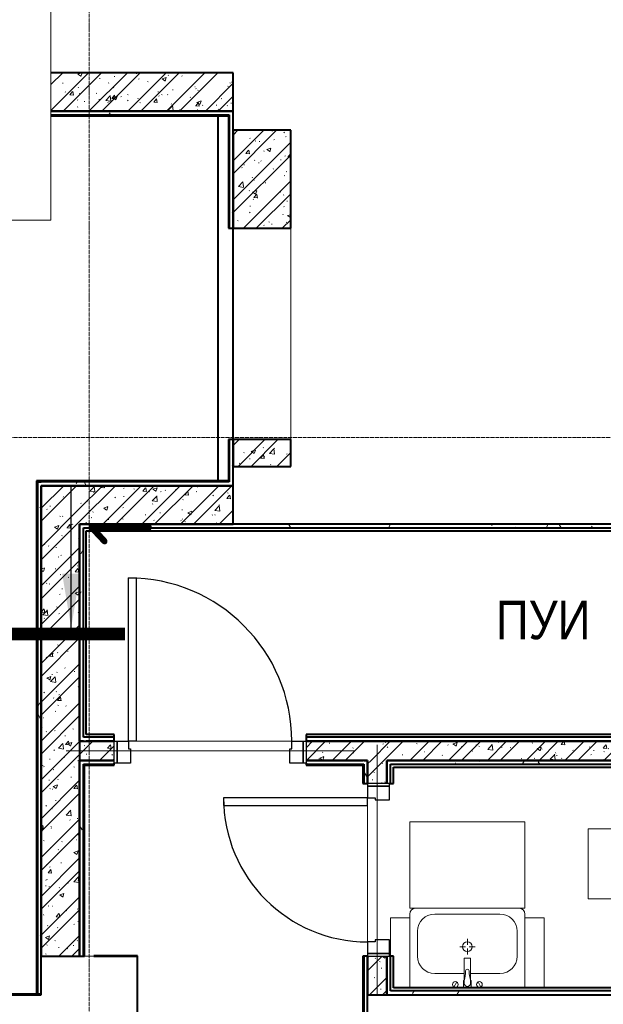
# Model space of a CAD drawing. Header units: millimetres. Extents: x 2030 to 99017, y 1212 to 75656.
# Tile 58 of 72: x 73125 to 76166, y 60350 to 65476. Entities that reach past the tile are written whole.
import ezdxf

# ---------------------------------------------------------------- set-up
doc = ezdxf.new("R2010")
doc.units = ezdxf.units.MM
for name, pattern in [('ADSK_Линия сетки', [25, 20, -2.5, 0, -2.5]), ('Линия сетки', [25, 20, -2.5, 0, -2.5]), ('Штрих_3_1_5_', [4.5, 3, -1.5]), ('Штриховая_ш3 п1_5', [4.5, 3, -1.5])]:
    doc.linetypes.add(name, pattern=pattern)
doc.layers.add('_Разделитель помещений_', color=4, linetype='Штриховая_ш3 п1_5', lineweight=40, true_color=0x00ffff)
for name, color, linetype, lineweight in [('designation', 150, 'Continuous', 18), ('Двери', 7, 'Continuous', 18), ('Каркас несущий', 7, 'Continuous', 18), ('Каркас_Импост', 7, 'Continuous', 30), ('Марки помещений', 7, 'Continuous', 20), ('Мебель', 7, 'Continuous', 18), ('Монтажный зазор', 7, 'Continuous', 30), ('Обобщенные модели', 7, 'Continuous', 18), ('Оси', 7, 'Continuous', 9), ('Панель', 7, 'Continuous', 30), ('Перекрытия', 7, 'Continuous', 18), ('Сантехнические приборы', 7, 'Continuous', 18), ('Стены разрез', 7, 'Continuous', 40), ('Стены штриховка', 7, 'Continuous', 40)]:
    doc.layers.add(name, color=color, linetype=linetype, lineweight=lineweight)
doc.styles.add('Arial_3', font='arial.ttf', dxfattribs={"width": 0.85, "height": 200})
doc.styles.add('MPM', font='isocpeur.ttf')
pattern_1 = [(50, (0, 0), (218.62117, -19.1268), [22.86, -251.46]), (355, (0, 0), (-42.29187, 229.2684), [18.288, -201.168]), (100.451, (18.22, -1.6), (176.33107, 210.13963), [19.428, -213.708]), (46.184, (0, 60.96), (325.29495, -50.45164), [34.29, -377.19]), (96.636, (27.1, 56.76), (284.883, 296.9127), [29.142, -320.562]), (351.184, (0, 60.96), (284.8858, 296.9107), [27.432, -301.752]), (21, (30.48, 45.72), (181.93753, -122.71832), [22.86, -251.46]), (326, (30.48, 45.72), (74.16223, 221.0262), [18.288, -201.168]), (71.451, (45.64, 35.5), (256.10035, 98.30526), [19.428, -213.708]), (37.5, (0, 0), (3.70639, 101.465895), [3.353, -195.377, 3.353, -200.863, -201.93]), (37.5, (0, 0), (3.70639, 101.465895), [-402.946, 3.353, -198.577]), (7.5, (0, 0), (80.18358, 120.21653), [3.353, -113.081, 3.353, -190.805, -76.962]), (7.5, (0, 0), (80.18358, 120.21653), [-310.591, 3.353, -73.609]), (327.5, (-67.97, 0), (162.708646, -6.87497), [3.353, -72.847, 3.353, -234.391, -315.468]), (327.5, (-67.97, 0), (162.708646, -6.87497), [-313.944, 3.353, -312.115]), (317.5, (-98.45, 0), (177.75468, 30.51183), [3.353, -95.707, 3.353, -154.534, -224.028]), (317.5, (-98.45, 0), (177.75468, 30.51183), [-256.946, 3.353, -220.675])]
pattern_2 = [(45, (0, 0), (-101.02788, 101.02788), []), (45, (67.35, 0), (-101.02788, 101.02788), [])]
pattern_3 = [(0, (0, 0), (406.4, 101.6), [33.528, -271.272, 33.528, -271.272, -1625.6]), (0, (0, 0), (406.4, 101.6), [-609.6, 33.528, -576.072, 33.528, -271.272, -711.2]), (0, (0, 0), (406.4, 101.6), [-1524, 33.528, -169.672, 33.528, -474.472]), (120, (152.4, 50.8), (-291.18818, 301.15272), [33.528, -271.272, 33.528, -271.272, -1625.6]), (120, (152.4, 50.8), (-291.18818, 301.15272), [-609.6, 33.528, -576.072, 33.528, -271.272, -711.2]), (120, (152.4, 50.8), (-291.18818, 301.15272), [-1524, 33.528, -169.672, 33.528, -474.472]), (240, (203.2, 254), (-115.21182, -402.75272), [33.528, -271.272, 33.528, -271.272, -1625.6]), (240, (203.2, 254), (-115.21182, -402.75272), [-609.6, 33.528, -576.072, 33.528, -271.272, -711.2]), (240, (203.2, 254), (-115.21182, -402.75272), [-1524, 33.528, -169.672, 33.528, -474.472])]

# ---------------------------------------------------------------- blocks, each defined once
blk = doc.blocks.new('MR_Зона обслуживания - MR_Зона обслуживания-2663528-МКСС_КLB01_-7_650__Кабельные конструкции под К3_СПЗ')
at = {"layer": 'Мебель', "lineweight": 9}
for p, q in [((182.5, 0), (-182.5, 0)), ((-182.5, 0), (-182.5, -600)), ((182.5, -600), (182.5, 0)), ((-182.5, -600), (182.5, -600))]:
    blk.add_line(p, q, dxfattribs=at)
blk = doc.blocks.new('MR_Тумба-Умывальник с зеркалом - Тумба-умывальник_600-2663521-МКСС_КLB01_-7_650__Кабельные конструкции под К3_СПЗ')
at = {"layer": 'Сантехнические приборы', "color": 253, "true_color": 0xaaaaaa}
for p, q in [((-300, 400), (-300, 420)), ((-170, 420), (170, 420)), ((300, 420), (300, 400)), ((-260, 200), (-260, 330)), ((260, 330), (260, 200)), ((0, 290), (0, 260)), ((-10, 250), (-40, 250)), ((0, 210), (0, 240)), ((40, 250), (10, 250)), ((-17, 73.1), (-17, 187.9)), ((-14, 190.9), (14, 190.9)), ((17, 187.9), (17, 73.1)), ((-17, 110), (-170, 110)), ((170, 110), (17, 110)), ((-69.7, 39.8), (-55.6, 66.3)), ((-20, 73.1), (-17, 73.1)), ((-20, 35), (-20, 73.1)), ((-17, 60), (-17, 73.1)), ((17, 73.1), (17, 60)), ((17, 73.1), (20, 73.1)), ((20, 73.1), (20, 35)), ((69.7, 39.8), (55.6, 66.3)), ((-300, 20), (300, 20))]:
    blk.add_line(p, q, dxfattribs=at)
for centre, radius, start, end in [((-270, 420), 30, 90, 180), ((-170, 330), 90, 90, 180), ((170, 330), 90, 0, 90), ((270, 420), 30, 0, 90), ((0, 250), 25, 360, 180), ((0, 250), 25, 180, 360), ((-170, 200), 90, 180, 270), ((-14, 187.9), 3, 90, 180), ((-14, 187.9), 3, 105, 165), ((14, 187.9), 3, 0, 90), ((14, 187.9), 3, 15, 75), ((170, 200), 90, 270, 0), ((-217.6, 129.9), 208.5, 344.1823, 358.4054), ((0, 124.1), 9.19, 0, 180), ((217.6, 129.9), 208.5, 181.5946, 195.8177), ((-62.7, 53.1), 15, 0, 180), ((-62.7, 53.1), 15, 180, 0), ((0, 60), 17, 180, 0), ((62.7, 53.1), 15, 0, 180), ((62.7, 53.1), 15, 180, 0)]:
    blk.add_arc(centre, radius, start, end, dxfattribs=at)
blk = doc.blocks.new('MR_Зона обслуживания - MR_Зона обслуживания-2663526-МКСС_КLB01_-7_650__Кабельные конструкции под К3_СПЗ')
at = {"layer": 'Мебель', "lineweight": 9}
for p, q in [((300, 450), (-300, 450)), ((-300, 450), (-300, 0)), ((300, 0), (300, 450)), ((-300, 0), (300, 0))]:
    blk.add_line(p, q, dxfattribs=at)
blk = doc.blocks.new('MR_Зона обслуживания - MR_Зона обслуживания-2663527-МКСС_КLB01_-7_650__Кабельные конструкции под К3_СПЗ')
at = {"layer": 'Мебель', "lineweight": 9}
for p, q in [((50, 400), (-50, 400)), ((-50, 400), (-50, 35)), ((50, 35), (50, 400))]:
    blk.add_line(p, q, dxfattribs=at)
blk = doc.blocks.new('MR_Зона обслуживания - MR_Зона обслуживания-V19-МКСС_КLB01_-7_650__Кабельные конструкции под К3_СПЗ')
at = {"layer": 'Мебель', "lineweight": 9}
for p, q in [((50, 400), (-50, 400)), ((-50, 400), (-50, 200)), ((50, 35), (50, 400))]:
    blk.add_line(p, q, dxfattribs=at)
blk = doc.blocks.new('101_Дверь_Однопольная - _ПЧ_Мет_700х2000_Служеб помещения_EI30_Л-4457369-МКСС_КLB01_-7_650__Кабельные конструкции под К3_СПЗ')
at = {"layer": 'Каркас_Импост', "color": 253, "true_color": 0xaaaaaa}
for p, q in [((-375, 50), (-435, 50)), ((-435, 50), (-435, -65)), ((-375, 10), (-375, 50)), ((-365, 10), (-375, 10)), ((-365, -65), (-365, 10)), ((375, 10), (365, 10)), ((365, 10), (365, -65)), ((435, 50), (375, 50)), ((375, 50), (375, 10)), ((435, -65), (435, 50)), ((-435, -65), (-365, -65)), ((365, -65), (435, -65))]:
    blk.add_line(p, q, dxfattribs=at)
at = {"layer": 'Монтажный зазор', "color": 253, "true_color": 0xaaaaaa}
for p, q in [((-435, 50), (-450, 50)), ((-450, 50), (-450, -65)), ((-435, -65), (-435, 50)), ((450, 50), (435, 50)), ((435, 50), (435, -65)), ((450, -65), (450, 50)), ((-450, -65), (-435, -65)), ((435, -65), (450, -65))]:
    blk.add_line(p, q, dxfattribs=at)
at = {"layer": 'Панель', "color": 253, "true_color": 0xaaaaaa}
for p, q in [((375, 800), (335, 800)), ((335, 800), (335, 50)), ((375, 50), (375, 800)), ((335, 50), (375, 50))]:
    blk.add_line(p, q, dxfattribs=at)
blk.add_arc((375, 50), 750, 90, 180, dxfattribs=at)
blk = doc.blocks.new('101_Дверь_Однопольная - _ПЧ_Мет_800х2000_Служеб помещения_EI30_Пр-4457347-МКСС_КLB01_-7_650__Кабельные конструкции под К3_СПЗ')
at = {"layer": 'Каркас_Импост', "color": 253, "true_color": 0xaaaaaa}
for p, q in [((-485, 50), (-425, 50)), ((-485, -65), (-485, 50)), ((-425, 50), (-425, 10)), ((-425, 10), (-415, 10)), ((-415, 10), (-415, -65)), ((415, 10), (425, 10)), ((415, -65), (415, 10)), ((425, 50), (485, 50)), ((425, 10), (425, 50)), ((485, 50), (485, -65)), ((-415, -65), (-485, -65)), ((485, -65), (415, -65))]:
    blk.add_line(p, q, dxfattribs=at)
at = {"layer": 'Монтажный зазор', "color": 253, "true_color": 0xaaaaaa}
for p, q in [((-500, 50), (-485, 50)), ((-500, -65), (-500, 50)), ((-485, 50), (-485, -65)), ((485, -65), (485, 50)), ((485, 50), (500, 50)), ((500, 50), (500, -65)), ((-485, -65), (-500, -65)), ((500, -65), (485, -65))]:
    blk.add_line(p, q, dxfattribs=at)
at = {"layer": 'Панель', "color": 253, "true_color": 0xaaaaaa}
for p, q in [((-425, 900), (-385, 900)), ((-425, 50), (-425, 900)), ((-385, 900), (-385, 50)), ((-385, 50), (-425, 50))]:
    blk.add_line(p, q, dxfattribs=at)
blk.add_arc((-425, 50), 850, 0, 90, dxfattribs=at)
blk = doc.blocks.new('ПР - _ПЧ_900_100_Оп200-200_Шаг300_Арм16_Арм10-3255249-МКСС_КLB01_-7_650__Кабельные конструкции под К3_СПЗ')
at = {"layer": 'Каркас несущий', "color": 21, "true_color": 0xffaaaa}
for p, q in [((-650, 0), (650, 0)), ((-650, 0), (-450, 0)), ((-365, 0), (365, 0)), ((450, 0), (650, 0))]:
    blk.add_line(p, q, dxfattribs=at)
blk = doc.blocks.new('ПР - _ПЧ_1000_100_Оп250-250_Шаг300_Арм16_Арм10-3252152-МКСС_КLB01_-7_650__Кабельные конструкции под К3_СПЗ')
at = {"layer": 'Каркас несущий', "color": 21, "true_color": 0xffaaaa}
for p, q in [((-750, 0), (750, 0)), ((-750, 0), (-500, 0)), ((-415, 0), (415, 0)), ((500, 0), (750, 0))]:
    blk.add_line(p, q, dxfattribs=at)
blk = doc.blocks.new('135_SLK_GD_AR_rvt-2-МКСС_КLB01_-7_650__Кабельные конструкции под К3_СПЗ')
at = {"layer": 'Стены разрез', "lineweight": 9, "true_color": 0xaaaaaa}
h = blk.add_hatch(dxfattribs=at)
h.set_pattern_fill('FP_1', color=253, style=0, pattern_type=2)
h.set_pattern_definition(pattern_1)
h.paths.add_polyline_path([(83500, 65000), (83500, 65200), (82550.8, 65200), (82550.8, 65000), (83163.8, 65000)])
h.paths.add_polyline_path([(82050.8, 65000), (82050.8, 65200), (81600, 65200), (81600, 65000)])
h = blk.add_hatch(dxfattribs=at)
h.set_pattern_fill('FP_2', color=253, style=0, pattern_type=2)
h.set_pattern_definition(pattern_2)
h.paths.add_polyline_path([(83500, 65000), (83500, 65200), (82550.8, 65200), (82550.8, 65000), (83163.8, 65000)])
h.paths.add_polyline_path([(82050.8, 65000), (82050.8, 65200), (81600, 65200), (81600, 65000)])
h = blk.add_hatch(dxfattribs=at)
h.set_pattern_fill('FP_5', color=253, style=0, pattern_type=2)
h.set_pattern_definition(pattern_3)
h.paths.add_polyline_path([(83475, 64980), (83480, 64980), (83480, 65000), (82550.8, 65000), (82550.8, 64980), (83163.8, 64980)])
h.paths.add_polyline_path([(82050.8, 64980), (82050.8, 65000), (81580, 65000), (81580, 64980)])
h = blk.add_hatch(dxfattribs=at)
h.set_pattern_fill('FP_5', color=253, style=0, pattern_type=2)
h.set_pattern_definition(pattern_3)
h.paths.add_polyline_path([(83480, 63070), (83500, 63070), (83500, 63290), (83480, 63290), (83480, 63075)])
h.paths.add_polyline_path([(83500, 64390), (83500, 65000), (83480, 65000), (83480, 64390)])
h = blk.add_hatch(dxfattribs=at)
h.set_pattern_fill('FP_1', color=253, style=0, pattern_type=2)
h.set_pattern_definition(pattern_1)
h.paths.add_polyline_path([(83800, 64390), (83800, 64900), (83500, 64900), (83500, 64390)])
h = blk.add_hatch(dxfattribs=at)
h.set_pattern_fill('FP_2', color=253, style=0, pattern_type=2)
h.set_pattern_definition(pattern_2)
h.paths.add_polyline_path([(83800, 64390), (83800, 64900), (83500, 64900), (83500, 64390)])
h = blk.add_hatch(dxfattribs=at)
h.set_pattern_fill('FP_1', color=253, style=0, pattern_type=2)
h.set_pattern_definition(pattern_1)
h.paths.add_polyline_path([(83800, 63150), (83800, 63290), (83500, 63290), (83500, 63150)])
h = blk.add_hatch(dxfattribs=at)
h.set_pattern_fill('FP_2', color=253, style=0, pattern_type=2)
h.set_pattern_definition(pattern_2)
h.paths.add_polyline_path([(83800, 63150), (83800, 63290), (83500, 63290), (83500, 63150)])
h = blk.add_hatch(dxfattribs=at)
h.set_pattern_fill('FP_5', color=253, style=0, pattern_type=2)
h.set_pattern_definition(pattern_3)
h.paths.add_polyline_path([(82480, 60402), (82500, 60402), (82500, 63070), (82480, 63070), (82480, 60912)])
h = blk.add_hatch(dxfattribs=at)
h.set_pattern_fill('FP_5', color=253, style=0, pattern_type=2)
h.set_pattern_definition(pattern_3)
h.paths.add_polyline_path([(83163.8, 63050), (83500, 63050), (83500, 63070), (82500, 63070), (82500, 63050)])
h = blk.add_hatch(dxfattribs=at)
h.set_pattern_fill('FP_1', color=253, style=0, pattern_type=2)
h.set_pattern_definition(pattern_1)
h.paths.add_polyline_path([(82700, 60600), (82700, 63050), (82500, 63050), (82500, 60600)])
h = blk.add_hatch(dxfattribs=at)
h.set_pattern_fill('FP_2', color=253, style=0, pattern_type=2)
h.set_pattern_definition(pattern_2)
h.paths.add_polyline_path([(82700, 60600), (82700, 63050), (82500, 63050), (82500, 60600)])
h = blk.add_hatch(dxfattribs=at)
h.set_pattern_fill('FP_1', color=253, style=0, pattern_type=2)
h.set_pattern_definition(pattern_1)
h.paths.add_polyline_path([(82700, 62850), (83500, 62850), (83500, 63050), (82700, 63050)])
h = blk.add_hatch(dxfattribs=at)
h.set_pattern_fill('FP_2', color=253, style=0, pattern_type=2)
h.set_pattern_definition(pattern_2)
h.paths.add_polyline_path([(82700, 62850), (83500, 62850), (83500, 63050), (82700, 63050)])
h = blk.add_hatch(dxfattribs=at)
h.set_pattern_fill('FP_5', color=253, style=0, pattern_type=2)
h.set_pattern_definition(pattern_3)
h.paths.add_polyline_path([(82700, 62830), (83420, 62830), (83420, 62850), (82700, 62850)])
h = blk.add_hatch(dxfattribs=at)
h.set_pattern_fill('FP_5', color=253, style=0, pattern_type=2)
h.set_pattern_definition(pattern_3)
h.paths.add_polyline_path([(83420, 62830), (83751.6, 62830), (83751.6, 62850), (83420, 62850)])
h = blk.add_hatch(dxfattribs=at)
h.set_pattern_fill('FP_5', color=253, style=0, pattern_type=2)
h.set_pattern_definition(pattern_3)
h.paths.add_polyline_path([(83751.6, 62830), (85950, 62830), (85950, 62850), (83751.6, 62850)])
h = blk.add_hatch(dxfattribs=at)
h.set_pattern_fill('FP_5', color=253, style=0, pattern_type=2)
h.set_pattern_definition(pattern_3)
h.paths.add_polyline_path([(82720, 61720), (82720, 62830), (82700, 62830), (82700, 61720)])
h = blk.add_hatch(dxfattribs=at)
h.set_pattern_fill('FP_1', color=253, style=0, pattern_type=2)
h.set_pattern_definition(pattern_1)
h.paths.add_polyline_path([(86650, 61620), (86650, 61720), (83880, 61720), (83880, 61620), (86633.9, 61620)])
h.paths.add_polyline_path([(82700, 61620), (82880, 61620), (82880, 61720), (82700, 61720)])
h = blk.add_hatch(dxfattribs=at)
h.set_pattern_fill('FP_2', color=253, style=0, pattern_type=2)
h.set_pattern_definition(pattern_2)
h.paths.add_polyline_path([(86650, 61620), (86650, 61720), (83880, 61720), (83880, 61620), (86633.9, 61620)])
h.paths.add_polyline_path([(82700, 61620), (82880, 61620), (82880, 61720), (82700, 61720)])
h = blk.add_hatch(dxfattribs=at)
h.set_pattern_fill('FP_5', color=253, style=0, pattern_type=2)
h.set_pattern_definition(pattern_3)
h.paths.add_polyline_path([(86650, 61720), (86650, 61740), (83880, 61740), (83880, 61720), (86633.9, 61720)])
h.paths.add_polyline_path([(82880, 61720), (82880, 61740), (82720, 61740), (82720, 61720), (82735, 61720)])
h = blk.add_hatch(dxfattribs=at)
h.set_pattern_fill('FP_5', color=253, style=0, pattern_type=2)
h.set_pattern_definition(pattern_3)
h.paths.add_polyline_path([(84200, 57750), (84200, 57860), (84180, 57860), (84180, 57750)])
h.paths.add_polyline_path([(84180, 58960), (84200, 58960), (84200, 60600), (84180, 60600), (84180, 59250.5)])
h.paths.add_polyline_path([(84200, 61500), (84200, 61620), (84180, 61620), (84180, 61500)])
h = blk.add_hatch(dxfattribs=at)
h.set_pattern_fill('FP_1', color=253, style=0, pattern_type=2)
h.set_pattern_definition(pattern_1)
h.paths.add_polyline_path([(84200, 60400), (84300, 60400), (84300, 60600), (84200, 60600)])
h.paths.add_polyline_path([(84300, 61500), (84300, 61620), (84200, 61620), (84200, 61500), (84248.2, 61500)])
h = blk.add_hatch(dxfattribs=at)
h.set_pattern_fill('FP_2', color=253, style=0, pattern_type=2)
h.set_pattern_definition(pattern_2)
h.paths.add_polyline_path([(84200, 60400), (84300, 60400), (84300, 60600), (84200, 60600)])
h.paths.add_polyline_path([(84300, 61500), (84300, 61620), (84200, 61620), (84200, 61500), (84248.2, 61500)])
h = blk.add_hatch(dxfattribs=at)
h.set_pattern_fill('FP_5', color=253, style=0, pattern_type=2)
h.set_pattern_definition(pattern_3)
h.paths.add_polyline_path([(86615, 61600), (86630, 61600), (86630, 61620), (84300, 61620), (84300, 61600), (86200.2, 61600)])
h = blk.add_hatch(dxfattribs=at)
h.set_pattern_fill('FP_5', color=253, style=0, pattern_type=2)
h.set_pattern_definition(pattern_3)
h.paths.add_polyline_path([(82700, 60600), (82720, 60600), (82720, 61600), (82700, 61600), (82700, 60912)])
h = blk.add_hatch(dxfattribs=at)
h.set_pattern_fill('FP_5', color=253, style=0, pattern_type=2)
h.set_pattern_definition(pattern_3)
h.paths.add_polyline_path([(84300, 60400), (84320, 60400), (84320, 60600), (84300, 60600)])
h.paths.add_polyline_path([(84300, 61500), (84320, 61500), (84320, 61600), (84300, 61600), (84300, 61585)])
h = blk.add_hatch(dxfattribs=at)
h.set_pattern_fill('FP_5', color=253, style=0, pattern_type=2)
h.set_pattern_definition(pattern_3)
h.paths.add_polyline_path([(86065, 60400), (86080, 60400), (86080, 60420), (84320, 60420), (84320, 60400), (85766.4, 60400)])
at = {"layer": '_Разделитель помещений_', "color": 131, "linetype": 'Штрих_3_1_5_', "true_color": 0xaaffff}
for p, q in [((83420, 64975.1), (83420, 63075)), ((83500, 63290), (83500, 64390))]:
    blk.add_line(p, q, dxfattribs=at)
at = {"layer": 'Перекрытия', "color": 253, "true_color": 0xaaaaaa}
for p, q in [((83800, 63290), (83800, 64390)), ((83805, 61720), (82995, 61720)), ((82995, 61720), (83805, 61720)), ((84200, 60675), (84200, 61385)), ((84200, 61385), (84200, 60675)), ((82725, 60600), (83000, 60600)), ((83000, 60600), (83000, 60185)), ((82000, 60400), (82500, 60400)), ((82500, 60400), (82500, 60402))]:
    blk.add_line(p, q, dxfattribs=at)
at = {"layer": 'Стены разрез', "color": 253, "true_color": 0xaaaaaa}
for p, q in [((83500, 65200), (82550.8, 65200)), ((83500, 65000), (83500, 65200)), ((82550.8, 65000), (83500, 65000)), ((83475, 65000), (82550.8, 65000)), ((83480, 65000), (83475, 65000)), ((83500, 65000), (83480, 65000)), ((83500, 64390), (83500, 65000)), ((82550.8, 64975), (83475, 64975)), ((83475, 64975), (83475, 64390)), ((83500, 64900), (83500, 64390)), ((83800, 64900), (83500, 64900)), ((83800, 64390), (83800, 64900)), ((83475, 64390), (83500, 64390)), ((83500, 64390), (83800, 64390)), ((83500, 63290), (83475, 63290)), ((83475, 63290), (83475, 63075)), ((83500, 63290), (83500, 63150)), ((83800, 63290), (83500, 63290)), ((83500, 63075), (83500, 63290)), ((83800, 63150), (83800, 63290)), ((83500, 63150), (83800, 63150)), ((82480, 63075), (82475, 63075)), ((82475, 63075), (82475, 60402)), ((82500, 63075), (82480, 63075)), ((83475, 63075), (82500, 63075)), ((82500, 63050), (82500, 60600)), ((82700, 63050), (82500, 63050)), ((82500, 60402), (82500, 63050)), ((82500, 63050), (83500, 63050)), ((83500, 63050), (82700, 63050)), ((83500, 63070), (83500, 63075)), ((83500, 63050), (83500, 63070)), ((83500, 62850), (83500, 63050)), ((82700, 62815), (82700, 62850)), ((82700, 62850), (82700, 62830)), ((83420, 62850), (83500, 62850)), ((83751.6, 62850), (83420, 62850)), ((85950, 62850), (83751.6, 62850)), ((82700, 62830), (82700, 62815)), ((82735, 62815), (83420, 62815)), ((82735, 61755), (82735, 62815)), ((83420, 62815), (83751.6, 62815)), ((83751.6, 62815), (85915, 62815)), ((82720, 61720), (82700, 61720)), ((82700, 61720), (82720, 61720)), ((82880, 61755), (82735, 61755)), ((82880, 61720), (82880, 61755)), ((86615, 61755), (83880, 61755)), ((83880, 61755), (83880, 61720)), ((82700, 60600), (82700, 61620)), ((82700, 61620), (82700, 61600)), ((84180, 61620), (84175, 61620)), ((84180, 61620), (84200, 61620)), ((84200, 61620), (84180, 61620)), ((84300, 61585), (84300, 61620)), ((84300, 61620), (84300, 61600)), ((82700, 61600), (82700, 61595)), ((82700, 61595), (82700, 60600)), ((82725, 61595), (82880, 61595)), ((82725, 60600), (82725, 61595)), ((82880, 61595), (82880, 61605)), ((83880, 61605), (83880, 61595)), ((83880, 61595), (84175, 61595)), ((84175, 61595), (84175, 61500)), ((84300, 61600), (84300, 61585)), ((84335, 61585), (86615, 61585)), ((84335, 61500), (84335, 61585)), ((84175, 61500), (84200, 61500)), ((84315, 61500), (84335, 61500)), ((82500, 60600), (82700, 60600)), ((82700, 60600), (82725, 60600)), ((83002, 60602), (82775, 60602)), ((82775, 60602), (82775, 60600)), ((82775, 60600), (83000, 60600)), ((83000, 60600), (83000, 60100)), ((83002, 60600), (83002, 60602)), ((83002, 60098), (83002, 60600)), ((84200, 60600), (84175, 60600)), ((84175, 60600), (84175, 58960)), ((84335, 60600), (84315, 60600)), ((84335, 60435), (84335, 60600)), ((86065, 60435), (84335, 60435)), ((82475, 60402), (82000, 60402)), ((82000, 60400), (82475, 60400)), ((82475, 60400), (82500, 60400)), ((82500, 60400), (82500, 60402)), ((84200, 60400), (84300, 60400)), ((84200, 60038), (84200, 60400)), ((84300, 60400), (84320, 60400)), ((84320, 60400), (84335, 60400)), ((84335, 60400), (86065, 60400))]:
    blk.add_line(p, q, dxfattribs=at)
at = {"layer": 'Стены штриховка', "color": 253, "true_color": 0xaaaaaa}
for p, q in [((82550.8, 64980), (83475, 64980)), ((83475, 64980), (83480, 64980)), ((83480, 64980), (83480, 64390)), ((83480, 63290), (83480, 63075)), ((82480, 63070), (82480, 60402)), ((82480, 63070), (82500, 63070)), ((83480, 63070), (82500, 63070)), ((83480, 63075), (83480, 63070)), ((82700, 62850), (83420, 62850)), ((83420, 62850), (82700, 62850)), ((82700, 62830), (82700, 62815)), ((82700, 61720), (82700, 62815)), ((82700, 62815), (82700, 61720)), ((82720, 62830), (83420, 62830)), ((82720, 62815), (82720, 62830)), ((82720, 61740), (82720, 62815)), ((83420, 62830), (83751.6, 62830)), ((83751.6, 62830), (85930, 62830)), ((82700, 61720), (82700, 61620)), ((82735, 61740), (82720, 61740)), ((82720, 61720), (82735, 61720)), ((82880, 61740), (82735, 61740)), ((82880, 61720), (82735, 61720)), ((82735, 61720), (82880, 61720)), ((86630, 61740), (83880, 61740)), ((86650, 61720), (83880, 61720)), ((83880, 61720), (86650, 61720)), ((82700, 61620), (82880, 61620)), ((82880, 61620), (82700, 61620)), ((83880, 61620), (84175, 61620)), ((84175, 61620), (83880, 61620)), ((84180, 61620), (84175, 61620)), ((84200, 61620), (84200, 61500)), ((84200, 61500), (84200, 61620)), ((84300, 61620), (86615, 61620)), ((86615, 61620), (84300, 61620)), ((82720, 61600), (82880, 61600)), ((82720, 61595), (82720, 61600)), ((82720, 60600), (82720, 61595)), ((83880, 61600), (84175, 61600)), ((84175, 61600), (84180, 61600)), ((84180, 61600), (84180, 61500)), ((84300, 61600), (84300, 61585)), ((84300, 61500), (84300, 61585)), ((84300, 61585), (84300, 61500)), ((84320, 61600), (86615, 61600)), ((84320, 61585), (84320, 61600)), ((84320, 61500), (84320, 61585)), ((84180, 60600), (84180, 58960)), ((84200, 60600), (84200, 60400)), ((84200, 60400), (84200, 60600)), ((84300, 60400), (84300, 60600)), ((84300, 60600), (84300, 60400)), ((84320, 60420), (84320, 60600)), ((82480, 60402), (82475, 60402)), ((82500, 60402), (82480, 60402)), ((84335, 60420), (84320, 60420)), ((86065, 60420), (84335, 60420))]:
    blk.add_line(p, q, dxfattribs=at)
at = {"layer": 'Двери', "color": 253, "lineweight": 18, "true_color": 0xaaaaaa}
blk.add_blockref('101_Дверь_Однопольная - _ПЧ_Мет_800х2000_Служеб помещения_EI30_Пр-4457347-МКСС_КLB01_-7_650__Кабельные конструкции под К3_СПЗ', (83380, 61670), dxfattribs=at)
at = {"layer": 'Двери', "color": 253, "lineweight": 18, "true_color": 0xaaaaaa, "rotation": 90}
blk.add_blockref('101_Дверь_Однопольная - _ПЧ_Мет_700х2000_Служеб помещения_EI30_Л-4457369-МКСС_КLB01_-7_650__Кабельные конструкции под К3_СПЗ', (84250, 61050), dxfattribs=at)
at = {"layer": 'Каркас несущий', "color": 253, "lineweight": 18, "true_color": 0xaaaaaa}
blk.add_blockref('ПР - _ПЧ_1000_100_Оп250-250_Шаг300_Арм16_Арм10-3252152-МКСС_КLB01_-7_650__Кабельные конструкции под К3_СПЗ', (83380, 61670), dxfattribs=at)
at = {"layer": 'Каркас несущий', "color": 253, "lineweight": 18, "true_color": 0xaaaaaa, "rotation": 90}
blk.add_blockref('ПР - _ПЧ_900_100_Оп200-200_Шаг300_Арм16_Арм10-3255249-МКСС_КLB01_-7_650__Кабельные конструкции под К3_СПЗ', (84250, 61050), dxfattribs=at)
at = {"layer": 'Мебель', "color": 253, "lineweight": 18, "true_color": 0xaaaaaa}
for name, p in [('MR_Зона обслуживания - MR_Зона обслуживания-2663526-МКСС_КLB01_-7_650__Кабельные конструкции под К3_СПЗ', (84720, 60850)), ('MR_Зона обслуживания - MR_Зона обслуживания-V19-МКСС_КLB01_-7_650__Кабельные конструкции под К3_СПЗ', (84370, 60400)), ('MR_Зона обслуживания - MR_Зона обслуживания-2663527-МКСС_КLB01_-7_650__Кабельные конструкции под К3_СПЗ', (85070, 60400))]:
    blk.add_blockref(name, p, dxfattribs=at)
at = {"layer": 'Мебель', "color": 253, "lineweight": 18, "true_color": 0xaaaaaa, "rotation": 270.0000000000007}
blk.add_blockref('MR_Зона обслуживания - MR_Зона обслуживания-2663528-МКСС_КLB01_-7_650__Кабельные конструкции под К3_СПЗ', (85950, 61081.7), dxfattribs=at)
at = {"layer": 'Сантехнические приборы', "color": 253, "lineweight": 18, "true_color": 0xaaaaaa}
blk.add_blockref('MR_Тумба-Умывальник с зеркалом - Тумба-умывальник_600-2663521-МКСС_КLB01_-7_650__Кабельные конструкции под К3_СПЗ', (84720, 60400), dxfattribs=at)
blk = doc.blocks.new('Техстронг_ОКЛ - СС_EI180-1735716-МКСС_КLB01_-7_650__Кабельные конструкции под К3_СПЗ')
at = {"layer": 'Обобщенные модели', "color": 1, "true_color": 0xff0000}
for p, q in [((3321.1, 125), (153, 125)), ((3321.1, -125), (3321.1, 125)), ((153, -125), (3321.1, -125))]:
    blk.add_line(p, q, dxfattribs=at)
blk = doc.blocks.new('*U520')
at = {"layer": 'designation', "color": 18, "linetype": 'Continuous', "lineweight": 25, "ltscale": 4, "true_color": 0x000000}
for p, q in [((1.4, 39.85), (32.75, 39.85)), ((1.4, -28), (32.75, -28))]:
    blk.add_line(p, q, dxfattribs=at)
at = {"layer": 'designation', "color": 18, "linetype": 'Continuous', "lineweight": 25, "ltscale": 4, "true_color": 0x000000, "const_width": 2.8}
for points in [[(0, 51.85), (0, 11.85)], [(0, -40), (0, 0)]]:
    blk.add_lwpolyline(points, dxfattribs=at)
at = {"layer": 'designation', "color": 18, "linetype": 'Continuous', "lineweight": 25, "ltscale": 4, "true_color": 0x000000}
for points in [[(1.4, 39.85), (13.42, 41.86), (13.42, 37.84)], [(1.4, -28), (13.42, -25.99), (13.42, -30.01)]]:
    blk.add_solid(points, dxfattribs=at)
at = {"layer": 'designation', "color": 18, "true_color": 0x000000, "style": 'MPM'}
for tag, p in [('NUMBER1', (19.4, 51.72)), ('NUMBER2', (19.4, -45.96))]:
    blk.add_attdef(tag, p, '', height=14, dxfattribs=at)

msp = doc.modelspace()

# ---------------------------------------------------------------- linework, layer by layer
at = {"layer": 'Оси', "linetype": 'Линия сетки'}
msp.add_line((73487.44, 35091.079), (73487.44, 75655.514), dxfattribs=at)
at = {"layer": 'Оси', "linetype": 'ADSK_Линия сетки'}
msp.add_line((99016.812, 63300), (66137.217, 63300), dxfattribs=at)

# ---------------------------------------------------------------- block references
at = {"lineweight": 5}
msp.add_blockref('135_SLK_GD_AR_rvt-2-МКСС_КLB01_-7_650__Кабельные конструкции под К3_СПЗ', (-9262.56, 0), dxfattribs=at)
at = {"xscale": 23.43183534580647, "yscale": 23.43183534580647, "zscale": 23.43183534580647, "rotation": 90}
msp.add_blockref('*U520', (72737.44, 62278.066), dxfattribs=at).add_auto_attribs({'NUMBER1': '1', 'NUMBER2': '1'})
at = {"layer": 'Обобщенные модели', "color": 1, "true_color": 0xff0000, "rotation": 270}
msp.add_blockref('Техстронг_ОКЛ - СС_EI180-1735716-МКСС_КLB01_-7_650__Кабельные конструкции под К3_СПЗ', (73163.243, 67753.35), dxfattribs=at)

# ---------------------------------------------------------------- texts
at = {"layer": 'Марки помещений', "lineweight": 9, "insert": (75606.035, 62450.901), "char_height": 200, "width": 606.47659, "attachment_point": 1, "style": 'Arial_3'}
msp.add_mtext('ПУИ', dxfattribs=at)

doc.saveas('drawing.dxf')
